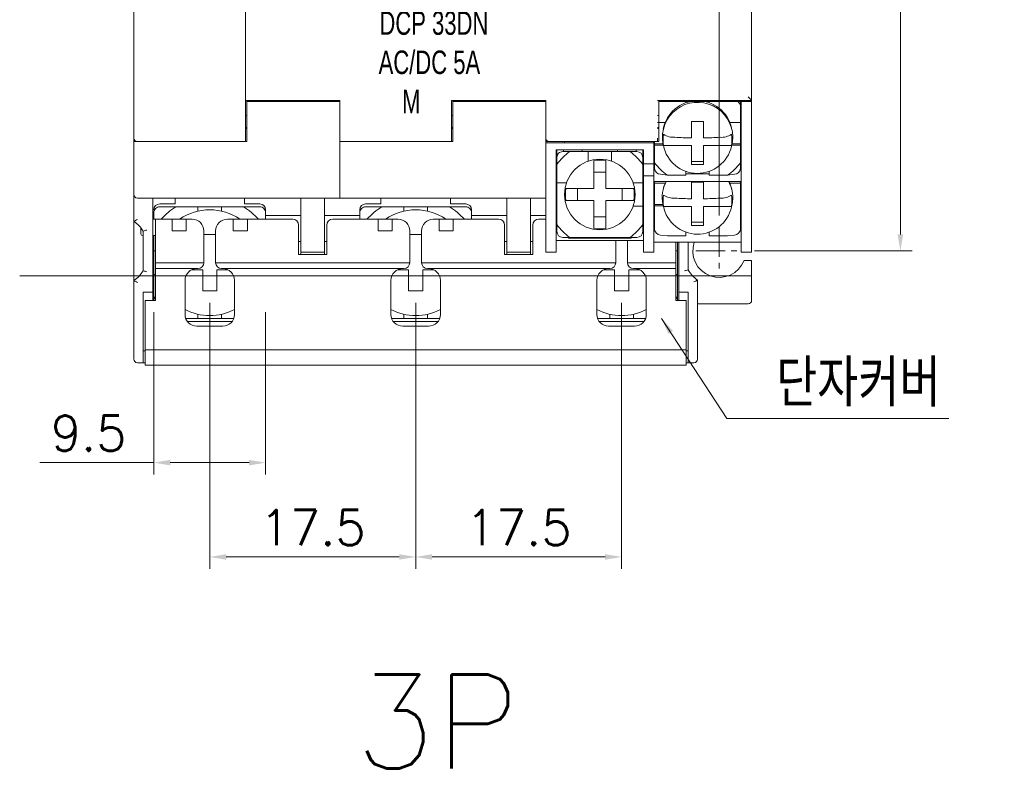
# Model space of a CAD drawing. Extents: x 1168 to 1602, y 137 to 823.
# Tile 7 of 12: x 1517 to 1601, y 383 to 447. Entities that reach past the tile are written whole.
import ezdxf

# ---------------------------------------------------------------- set-up
doc = ezdxf.new("R2010")
doc.units = 0
doc.header["$LTSCALE"] = 2
doc.header["$MEASUREMENT"] = 0
doc.linetypes.add('CENTER', pattern=[2, 1.25, -0.25, 0.25, -0.25])
doc.layers.get('0').update_dxf_attribs({"linetype": 'CONTINUOUS', "lineweight": 13})
doc.layers.add('cen', color=1, linetype='CENTER', lineweight=13)
doc.layers.add('di', color=3, linetype='CONTINUOUS', lineweight=13)
doc.styles.get("Standard").update_dxf_attribs({"font": 'romans.shx', "height": 3, "bigfont": 'hgs.shx'})
doc.dimstyles.get("Standard").update_dxf_attribs({"dimscale": 0, "dimtxt": 3, "dimasz": 1.4, "dimexe": 1, "dimexo": 1, "dimgap": 1, "dimtad": 1, "dimdsep": 46, "dimtxsty": 'Standard', "dimcen": 0, "dimclrd": 3, "dimclre": 3, "dimclrt": 3, "dimadec": 0, "dimazin": 2, "dimtp": 0.1, "dimtm": 0.1, "dimtfac": 0.5, "dimtmove": 0, "dimatfit": 3, "dimfxl": 0, "dimtolj": 1, "dimlwd": -1, "dimlwe": -1, "dimarcsym": 0})

# ---------------------------------------------------------------- blocks, each defined once
blk = doc.blocks.new('*D57')
at = {"layer": 'di', "color": 3}
for p, q in [((1533.351, 480.895), (1592.742, 480.895)), ((1591.742, 428.295), (1591.742, 479.495)), ((1579.351, 426.895), (1592.742, 426.895))]:
    blk.add_line(p, q, dxfattribs=at)
for points in [[(1591.509, 479.495), (1591.975, 479.495), (1591.742, 480.895)], [(1591.509, 428.295), (1591.975, 428.295), (1591.742, 426.895)]]:
    blk.add_solid(points, dxfattribs=at)
at = {"layer": 'di', "color": 3, "insert": (1589.242, 453.895), "char_height": 3, "attachment_point": 5, "rotation": 90}
blk.add_mtext('\\A1;54', dxfattribs=at)
blk = doc.blocks.new('*D72')
at = {"layer": 'di', "color": 3}
for p, q in [((1533.051, 422.495), (1533.051, 399.881)), ((1550.551, 422.495), (1550.551, 399.881)), ((1534.451, 400.881), (1549.151, 400.881))]:
    blk.add_line(p, q, dxfattribs=at)
for points in [[(1534.451, 401.115), (1534.451, 400.648), (1533.051, 400.881)], [(1549.151, 401.115), (1549.151, 400.648), (1550.551, 400.881)]]:
    blk.add_solid(points, dxfattribs=at)
at = {"layer": 'di', "color": 3, "insert": (1541.801, 403.381), "char_height": 3, "attachment_point": 5}
blk.add_mtext('\\A1;17.5', dxfattribs=at)
blk = doc.blocks.new('*D73')
at = {"layer": 'di', "color": 3}
for p, q in [((1550.551, 422.495), (1550.551, 399.881)), ((1568.051, 422.495), (1568.051, 399.881)), ((1551.951, 400.881), (1566.651, 400.881))]:
    blk.add_line(p, q, dxfattribs=at)
for points in [[(1551.951, 401.115), (1551.951, 400.648), (1550.551, 400.881)], [(1566.651, 401.115), (1566.651, 400.648), (1568.051, 400.881)]]:
    blk.add_solid(points, dxfattribs=at)
at = {"layer": 'di', "color": 3, "insert": (1559.301, 403.381), "char_height": 3, "attachment_point": 5}
blk.add_mtext('\\A1;17.5', dxfattribs=at)
blk = doc.blocks.new('*D70')
at = {"layer": 'di', "color": 3}
for p, q in [((1528.301, 421.695), (1528.301, 407.898)), ((1537.801, 421.695), (1537.801, 407.898)), ((1528.301, 408.898), (1518.615, 408.898)), ((1536.401, 408.898), (1529.701, 408.898))]:
    blk.add_line(p, q, dxfattribs=at)
for points in [[(1529.701, 409.131), (1529.701, 408.664), (1528.301, 408.898)], [(1536.401, 409.131), (1536.401, 408.664), (1537.801, 408.898)]]:
    blk.add_solid(points, dxfattribs=at)
at = {"layer": 'di', "color": 3, "insert": (1522.758, 411.398), "char_height": 3, "attachment_point": 5}
blk.add_mtext('\\A1;9.5', dxfattribs=at)
blk = doc.blocks.new('*D77')
at = {"layer": 'di', "color": 3}
for p, q in [((1529.351, 483.895), (1529.351, 500.21)), ((1576.351, 429.895), (1576.351, 500.21)), ((1530.751, 499.21), (1574.951, 499.21))]:
    blk.add_line(p, q, dxfattribs=at)
for points in [[(1530.751, 499.443), (1530.751, 498.977), (1529.351, 499.21)], [(1574.951, 499.443), (1574.951, 498.977), (1576.351, 499.21)]]:
    blk.add_solid(points, dxfattribs=at)
at = {"layer": 'di', "color": 3, "insert": (1552.851, 501.71), "char_height": 3, "attachment_point": 5}
blk.add_mtext('\\A1;47', dxfattribs=at)

msp = doc.modelspace()

# ---------------------------------------------------------------- linework, layer by layer
at = {"color": 7, "linetype": 'Continuous', "lineweight": 15}
for p, q in [((1526.601, 436.495), (1526.601, 448.495)), ((1536.101, 439.993), (1536.101, 448.495)), ((1579.101, 448.495), (1579.101, 439.693)), ((1536.101, 436.495), (1536.101, 448.469)), ((1544.101, 439.693), (1536.101, 439.693)), ((1536.201, 439.693), (1536.201, 439.598)), ((1536.201, 439.598), (1536.201, 436.195)), ((1536.201, 439.598), (1544.101, 439.598)), ((1561.601, 439.693), (1553.601, 439.693)), ((1553.601, 436.495), (1553.601, 439.693)), ((1553.701, 439.693), (1553.701, 439.598)), ((1553.701, 439.598), (1553.701, 436.195)), ((1553.701, 439.598), (1561.301, 439.598)), ((1561.301, 439.598), (1561.601, 439.598)), ((1561.601, 439.598), (1561.601, 439.693)), ((1561.601, 439.598), (1561.601, 432.395)), ((1579.101, 439.693), (1571.101, 439.693)), ((1571.101, 439.643), (1571.146, 439.693)), ((1579.101, 439.693), (1571.101, 439.693)), ((1571.201, 439.693), (1571.201, 439.598)), ((1571.201, 439.598), (1571.201, 436.195)), ((1571.201, 439.598), (1578.801, 439.598)), ((1573.501, 439.693), (1573.501, 439.485)), ((1575.501, 439.488), (1575.501, 439.693)), ((1578.151, 439.693), (1578.151, 439.329)), ((1578.151, 437.828), (1578.151, 439.329)), ((1578.201, 439.588), (1578.201, 439.693)), ((1578.201, 428.793), (1578.201, 439.588)), ((1578.201, 439.588), (1579.101, 439.588)), ((1578.801, 439.598), (1579.101, 439.598)), ((1579.101, 439.598), (1579.101, 439.693)), ((1579.101, 439.588), (1579.101, 439.693)), ((1579.101, 439.598), (1579.101, 432.395)), ((1579.101, 439.598), (1579.101, 432.395)), ((1579.101, 428.793), (1579.101, 439.588)), ((1536.101, 438.395), (1536.201, 438.395)), ((1553.601, 438.395), (1553.701, 438.395)), ((1571.101, 438.395), (1571.201, 438.395)), ((1571.765, 437.828), (1571.101, 437.828)), ((1574.001, 436.499), (1574.001, 437.907)), ((1575.001, 437.907), (1575.001, 436.499)), ((1578.151, 437.828), (1577.24, 437.828)), ((1578.151, 436), (1578.151, 437.828)), ((1536.201, 437.395), (1536.101, 437.395)), ((1536.101, 437.295), (1536.201, 437.295)), ((1553.701, 437.395), (1553.601, 437.395)), ((1553.601, 437.295), (1553.701, 437.295)), ((1571.201, 437.395), (1571.101, 437.395)), ((1571.101, 437.295), (1571.201, 437.295)), ((1526.601, 436.195), (1526.601, 436.495)), ((1526.601, 432.395), (1526.601, 436.195)), ((1526.601, 436.195), (1526.901, 436.195)), ((1526.901, 436.195), (1536.201, 436.195)), ((1536.101, 436.495), (1536.101, 436.195)), ((1544.101, 436.195), (1553.701, 436.195)), ((1553.601, 436.495), (1553.601, 436.195)), ((1561.601, 436.195), (1561.601, 436.495)), ((1561.601, 432.395), (1561.601, 436.195)), ((1561.601, 436.195), (1561.901, 436.195)), ((1561.601, 436.093), (1570.801, 436.093)), ((1561.901, 436.195), (1571.201, 436.195)), ((1571.101, 436.195), (1561.901, 436.195)), ((1563.201, 436.195), (1563.201, 436.093)), ((1570.801, 436.093), (1570.801, 436.195)), ((1570.801, 436.093), (1570.801, 434.793)), ((1570.851, 436.195), (1570.851, 436)), ((1570.851, 436), (1571.567, 436)), ((1570.851, 436), (1570.851, 435.896)), ((1571.101, 436.495), (1571.101, 436.195)), ((1571.101, 436.495), (1571.101, 436.195)), ((1571.559, 436.037), (1571.603, 435.822)), ((1577.399, 435.822), (1577.443, 436.037)), ((1577.436, 436), (1578.151, 436)), ((1578.151, 436), (1578.151, 435.896)), ((1569.901, 435.493), (1562.501, 435.493)), ((1562.501, 435.493), (1562.501, 428.793)), ((1562.551, 435.493), (1562.551, 434.877)), ((1563.051, 435.343), (1563.647, 435.343)), ((1563.101, 435.342), (1563.101, 435.493)), ((1565.201, 435.343), (1563.647, 435.343)), ((1564.701, 435.493), (1564.701, 435.343)), ((1565.201, 435.343), (1565.201, 434.521)), ((1567.201, 435.343), (1565.201, 435.343)), ((1567.201, 434.521), (1567.201, 435.343)), ((1568.755, 435.343), (1567.201, 435.343)), ((1567.701, 435.343), (1567.701, 435.493)), ((1568.755, 435.343), (1569.351, 435.343)), ((1569.301, 435.493), (1569.301, 435.336)), ((1569.851, 434.877), (1569.851, 435.493)), ((1569.901, 435.295), (1569.851, 435.295)), ((1569.901, 434.793), (1569.901, 435.493)), ((1570.851, 435.896), (1570.851, 434.395)), ((1570.851, 435.896), (1571.588, 435.896)), ((1571.603, 435.822), (1571.596, 435.857)), ((1571.613, 435.849), (1574.001, 435.849)), ((1574.001, 435.849), (1574.001, 435.533)), ((1574.001, 434.236), (1574.001, 435.533)), ((1575.001, 435.849), (1575.001, 435.533)), ((1575.001, 435.849), (1577.389, 435.849)), ((1575.001, 435.533), (1575.001, 434.236)), ((1577.414, 435.896), (1578.151, 435.896)), ((1578.151, 434.395), (1578.151, 435.896)), ((1562.501, 434.795), (1562.551, 434.795)), ((1562.501, 434.693), (1562.551, 434.693)), ((1562.551, 434.247), (1562.551, 434.843)), ((1565.701, 433.607), (1565.701, 434.581)), ((1566.701, 434.581), (1566.701, 433.607)), ((1569.851, 434.843), (1569.851, 434.247)), ((1569.851, 434.828), (1569.918, 434.825)), ((1569.851, 434.693), (1569.901, 434.693)), ((1569.901, 434.293), (1569.901, 434.793)), ((1570.801, 434.293), (1569.901, 434.293)), ((1569.901, 434.293), (1569.901, 433.293)), ((1570.801, 434.793), (1570.801, 434.293)), ((1570.851, 434.534), (1570.801, 434.534)), ((1570.801, 433.293), (1570.801, 434.293)), ((1570.851, 433.895), (1570.851, 434.395)), ((1574.001, 434.496), (1575.001, 434.496)), ((1578.201, 434.534), (1578.151, 434.534)), ((1578.151, 434.395), (1578.151, 433.895)), ((1562.551, 434.247), (1562.551, 432.693)), ((1565.701, 432.193), (1565.701, 433.607)), ((1565.701, 433.593), (1566.701, 433.593)), ((1565.701, 432.193), (1565.701, 433.593)), ((1566.701, 433.607), (1566.701, 432.193)), ((1566.701, 433.593), (1566.701, 432.193)), ((1569.851, 432.693), (1569.851, 434.247)), ((1570.878, 433.761), (1570.801, 433.761)), ((1573.501, 433.677), (1573.501, 433.337)), ((1573.501, 433.44), (1575.501, 433.44)), ((1575.501, 433.337), (1575.501, 433.674)), ((1578.201, 433.761), (1578.123, 433.761)), ((1563.373, 432.693), (1562.551, 432.693)), ((1562.551, 432.693), (1562.551, 430.693)), ((1569.851, 432.693), (1569.03, 432.693)), ((1569.851, 430.693), (1569.851, 432.693)), ((1569.901, 433.293), (1570.801, 433.293)), ((1569.901, 432.793), (1569.901, 433.293)), ((1569.901, 428.793), (1569.901, 432.793)), ((1570.801, 433.293), (1570.801, 432.793)), ((1578.201, 432.795), (1570.801, 432.795)), ((1570.801, 432.793), (1570.801, 428.793)), ((1570.851, 432.795), (1570.851, 432.66)), ((1571.765, 432.66), (1570.851, 432.66)), ((1570.851, 432.66), (1570.851, 430.831)), ((1571.947, 433.337), (1571.351, 433.412)), ((1571.947, 433.337), (1573.501, 433.337)), ((1574.001, 431.331), (1574.001, 432.738)), ((1575.001, 432.738), (1575.001, 431.331)), ((1575.501, 433.337), (1577.055, 433.337)), ((1577.651, 433.412), (1577.055, 433.337)), ((1578.151, 432.66), (1577.24, 432.66)), ((1578.151, 432.66), (1578.151, 432.795)), ((1578.151, 430.831), (1578.151, 432.66)), ((1526.601, 432.395), (1526.601, 431.695)), ((1561.601, 432.395), (1561.601, 426.793)), ((1561.601, 426.793), (1561.601, 432.395)), ((1563.313, 432.193), (1564.287, 432.193)), ((1564.287, 432.193), (1565.701, 432.193)), ((1564.301, 432.193), (1565.701, 432.193)), ((1564.301, 431.193), (1564.301, 432.193)), ((1566.701, 432.193), (1568.101, 432.193)), ((1566.701, 432.193), (1568.115, 432.193)), ((1568.101, 432.193), (1568.101, 431.193)), ((1568.115, 432.193), (1569.089, 432.193)), ((1579.101, 431.695), (1579.101, 432.395)), ((1526.601, 429.419), (1526.601, 431.695)), ((1543.801, 431.395), (1526.901, 431.395)), ((1528.201, 431.395), (1528.201, 423.395)), ((1530.101, 431.395), (1530.101, 430.895)), ((1536.001, 431.395), (1536.001, 430.895)), ((1540.801, 431.395), (1540.801, 428.195)), ((1542.801, 431.395), (1542.801, 428.195)), ((1561.301, 431.395), (1544.401, 431.395)), ((1547.601, 431.395), (1547.601, 430.895)), ((1553.501, 431.395), (1553.501, 430.895)), ((1558.301, 431.395), (1558.301, 428.195)), ((1560.301, 431.395), (1560.301, 428.195)), ((1564.287, 431.193), (1563.313, 431.193)), ((1565.701, 431.193), (1564.287, 431.193)), ((1565.701, 431.193), (1564.301, 431.193)), ((1565.701, 429.779), (1565.701, 431.193)), ((1565.701, 429.793), (1565.701, 431.193)), ((1566.701, 431.193), (1566.701, 429.779)), ((1568.101, 431.193), (1566.701, 431.193)), ((1568.115, 431.193), (1566.701, 431.193)), ((1566.701, 431.193), (1566.701, 429.793)), ((1569.089, 431.193), (1568.115, 431.193)), ((1579.101, 427.695), (1579.101, 431.695)), ((1528.301, 429.595), (1528.301, 430.145)), ((1530.101, 430.895), (1528.801, 430.895)), ((1528.801, 430.645), (1530.181, 430.645)), ((1532.051, 430.645), (1530.181, 430.645)), ((1532.051, 430.645), (1532.051, 430.282)), ((1534.051, 430.645), (1532.051, 430.645)), ((1534.051, 430.282), (1534.051, 430.645)), ((1535.922, 430.645), (1534.051, 430.645)), ((1535.922, 430.645), (1537.301, 430.645)), ((1537.301, 430.895), (1536.001, 430.895)), ((1537.801, 430.395), (1537.801, 429.595)), ((1545.801, 429.595), (1545.801, 430.396)), ((1547.601, 430.895), (1546.301, 430.895)), ((1546.301, 430.645), (1547.681, 430.645)), ((1549.551, 430.645), (1547.681, 430.645)), ((1549.551, 430.645), (1549.551, 430.282)), ((1551.551, 430.645), (1549.551, 430.645)), ((1551.551, 430.282), (1551.551, 430.645)), ((1553.422, 430.645), (1551.551, 430.645)), ((1553.422, 430.645), (1554.801, 430.645)), ((1554.801, 430.895), (1553.501, 430.895)), ((1555.301, 430.395), (1555.301, 429.595)), ((1562.551, 430.693), (1562.551, 429.138)), ((1569.03, 430.693), (1569.851, 430.693)), ((1569.851, 429.138), (1569.851, 430.693)), ((1570.851, 430.831), (1571.567, 430.831)), ((1570.851, 430.831), (1570.851, 430.728)), ((1570.851, 430.728), (1570.851, 429.227)), ((1570.851, 430.728), (1571.588, 430.728)), ((1571.559, 430.868), (1571.603, 430.654)), ((1571.603, 430.654), (1571.596, 430.689)), ((1571.613, 430.68), (1574.001, 430.68)), ((1574.001, 430.68), (1574.001, 430.365)), ((1574.001, 429.068), (1574.001, 430.365)), ((1575.001, 430.68), (1575.001, 430.365)), ((1575.001, 430.68), (1577.389, 430.68)), ((1575.001, 430.365), (1575.001, 429.068)), ((1577.399, 430.654), (1577.443, 430.868)), ((1578.151, 430.831), (1578.151, 430.728)), ((1578.151, 429.227), (1578.151, 430.728)), ((1526.601, 429.419), (1526.601, 424.371)), ((1528.451, 429.595), (1528.201, 429.595)), ((1528.451, 425.895), (1528.451, 429.595)), ((1529.851, 429.595), (1528.451, 429.595)), ((1529.851, 429.595), (1531.051, 429.595)), ((1529.851, 429.195), (1529.851, 429.595)), ((1531.051, 429.595), (1531.051, 429.195)), ((1531.551, 429.595), (1531.051, 429.595)), ((1535.051, 429.595), (1534.551, 429.595)), ((1535.051, 429.595), (1536.251, 429.595)), ((1535.051, 429.195), (1535.051, 429.595)), ((1536.251, 429.595), (1536.251, 429.195)), ((1537.651, 429.595), (1536.251, 429.595)), ((1540.101, 429.595), (1536.251, 429.595)), ((1537.901, 429.595), (1537.651, 429.595)), ((1537.801, 429.895), (1540.801, 429.895)), ((1542.801, 429.895), (1545.801, 429.895)), ((1545.951, 429.595), (1543.501, 429.595)), ((1545.951, 429.595), (1545.701, 429.595)), ((1547.351, 429.595), (1545.951, 429.595)), ((1547.351, 429.595), (1548.551, 429.595)), ((1547.351, 429.195), (1547.351, 429.595)), ((1548.551, 429.595), (1548.551, 429.195)), ((1549.051, 429.595), (1548.551, 429.595)), ((1552.551, 429.595), (1552.051, 429.595)), ((1552.551, 429.595), (1553.751, 429.595)), ((1552.551, 429.195), (1552.551, 429.595)), ((1553.751, 429.595), (1553.751, 429.195)), ((1555.151, 429.595), (1553.751, 429.595)), ((1557.601, 429.595), (1553.751, 429.595)), ((1555.401, 429.595), (1555.151, 429.595)), ((1555.301, 429.895), (1558.301, 429.895)), ((1560.301, 429.895), (1561.601, 429.895)), ((1561.601, 429.595), (1561.001, 429.595)), ((1561.601, 429.595), (1561.001, 429.595)), ((1566.701, 429.793), (1565.701, 429.793)), ((1565.701, 428.805), (1565.701, 429.779)), ((1566.701, 429.779), (1566.701, 428.805)), ((1570.851, 429.365), (1570.801, 429.365)), ((1574.001, 429.328), (1575.001, 429.328)), ((1578.201, 429.365), (1578.151, 429.365)), ((1527.201, 428.345), (1527.201, 428.857)), ((1527.401, 425.207), (1527.401, 428.583)), ((1529.851, 429.195), (1529.851, 428.995)), ((1529.851, 428.595), (1529.851, 428.995)), ((1531.051, 428.595), (1529.851, 428.595)), ((1531.051, 428.995), (1531.051, 429.195)), ((1531.051, 428.995), (1531.051, 428.595)), ((1532.551, 428.595), (1532.551, 425.895)), ((1533.551, 425.895), (1533.551, 428.595)), ((1535.051, 429.195), (1535.051, 428.995)), ((1535.051, 428.595), (1535.051, 428.995)), ((1536.251, 428.595), (1535.051, 428.595)), ((1536.251, 428.995), (1536.251, 429.195)), ((1536.251, 428.995), (1536.251, 428.595)), ((1540.601, 429.095), (1540.601, 426.595)), ((1543.001, 429.095), (1543.001, 426.595)), ((1547.351, 429.195), (1547.351, 428.995)), ((1547.351, 428.595), (1547.351, 428.995)), ((1548.551, 428.595), (1547.351, 428.595)), ((1548.551, 428.995), (1548.551, 429.195)), ((1548.551, 428.995), (1548.551, 428.595)), ((1550.051, 428.595), (1550.051, 425.895)), ((1551.051, 425.895), (1551.051, 428.595)), ((1552.551, 429.195), (1552.551, 428.995)), ((1552.551, 428.595), (1552.551, 428.995)), ((1553.751, 428.595), (1552.551, 428.595)), ((1553.751, 428.995), (1553.751, 429.195)), ((1553.751, 428.995), (1553.751, 428.595)), ((1558.101, 429.095), (1558.101, 426.595)), ((1560.501, 429.095), (1560.501, 426.595)), ((1562.501, 428.793), (1562.501, 426.793)), ((1562.551, 428.543), (1562.551, 429.138)), ((1569.851, 429.138), (1569.851, 428.543)), ((1569.901, 426.793), (1569.901, 428.793)), ((1570.801, 428.793), (1570.801, 426.793)), ((1570.801, 428.593), (1570.878, 428.593)), ((1570.851, 428.727), (1570.851, 429.227)), ((1573.501, 428.509), (1573.501, 428.168)), ((1575.501, 428.168), (1575.501, 428.506)), ((1578.123, 428.593), (1578.201, 428.593)), ((1578.151, 429.227), (1578.151, 428.727)), ((1578.201, 426.793), (1578.201, 428.793)), ((1579.101, 428.793), (1579.101, 426.793)), ((1527.351, 428.195), (1527.401, 428.195)), ((1528.201, 428.195), (1528.451, 428.195)), ((1528.301, 428.195), (1528.301, 426.895)), ((1532.551, 428.295), (1533.551, 428.295)), ((1540.801, 427.695), (1540.601, 427.695)), ((1540.801, 426.795), (1540.801, 428.195)), ((1542.801, 428.195), (1542.801, 426.795)), ((1543.001, 427.695), (1542.801, 427.695)), ((1550.051, 428.295), (1551.051, 428.295)), ((1558.301, 427.695), (1558.101, 427.695)), ((1558.301, 426.795), (1558.301, 428.195)), ((1560.301, 428.195), (1560.301, 426.795)), ((1560.501, 427.695), (1560.301, 427.695)), ((1569.901, 427.793), (1562.501, 427.793)), ((1563.647, 428.043), (1563.051, 428.043)), ((1563.501, 428.043), (1563.551, 427.993)), ((1563.551, 427.993), (1568.851, 427.993)), ((1563.647, 428.043), (1565.201, 428.043)), ((1565.201, 428.043), (1567.201, 428.043)), ((1567.201, 428.043), (1568.755, 428.043)), ((1567.551, 427.793), (1567.551, 425.895)), ((1568.551, 425.895), (1568.551, 427.793)), ((1569.351, 428.043), (1568.755, 428.043)), ((1568.851, 427.993), (1568.901, 428.043)), ((1570.801, 427.627), (1578.201, 427.627)), ((1571.947, 428.168), (1571.351, 428.244)), ((1571.947, 428.168), (1573.501, 428.168)), ((1572.651, 427.627), (1572.651, 425.895)), ((1572.801, 426.895), (1572.801, 427.627)), ((1572.801, 426.895), (1572.801, 427.627)), ((1572.801, 426.895), (1572.801, 427.627)), ((1572.901, 423.395), (1572.901, 427.627)), ((1573.701, 427.627), (1573.701, 425.286)), ((1575.501, 428.168), (1577.055, 428.168)), ((1577.651, 428.244), (1577.055, 428.168)), ((1528.451, 426.895), (1528.301, 426.895)), ((1528.301, 426.895), (1528.301, 424.895)), ((1542.801, 426.795), (1540.801, 426.795)), ((1540.801, 426.595), (1540.801, 426.795)), ((1542.801, 426.595), (1542.801, 426.795)), ((1560.301, 426.795), (1558.301, 426.795)), ((1558.301, 426.595), (1558.301, 426.795)), ((1560.301, 426.595), (1560.301, 426.795)), ((1562.501, 426.793), (1561.601, 426.793)), ((1570.801, 426.793), (1569.901, 426.793)), ((1572.801, 426.895), (1572.651, 426.895)), ((1572.801, 426.895), (1572.651, 426.895)), ((1572.801, 426.895), (1572.651, 426.895)), ((1572.801, 424.895), (1572.801, 426.895)), ((1579.101, 426.793), (1578.201, 426.793)), ((1528.451, 425.895), (1532.551, 425.895)), ((1528.451, 425.895), (1528.451, 425.395)), ((1533.551, 425.895), (1537.651, 425.895)), ((1533.551, 425.895), (1550.051, 425.895)), ((1543.001, 426.595), (1540.601, 426.595)), ((1545.951, 425.895), (1550.051, 425.895)), ((1551.051, 425.895), (1555.151, 425.895)), ((1551.051, 425.895), (1567.551, 425.895)), ((1560.501, 426.595), (1558.101, 426.595)), ((1563.451, 425.895), (1567.551, 425.895)), ((1568.551, 425.895), (1572.651, 425.895)), ((1572.651, 425.395), (1572.651, 425.895)), ((1578.454, 426.095), (1579.101, 426.095)), ((1579.101, 422.695), (1579.101, 426.095)), ((1528.451, 425.395), (1531.951, 425.395)), ((1528.451, 425.395), (1528.451, 422.695)), ((1532.451, 425.295), (1531.515, 425.295)), ((1531.951, 425.395), (1532.051, 425.395)), ((1532.451, 423.495), (1532.451, 425.295)), ((1534.587, 425.295), (1533.651, 425.295)), ((1533.651, 425.295), (1533.651, 423.495)), ((1534.051, 425.395), (1534.151, 425.395)), ((1534.151, 425.395), (1537.651, 425.395)), ((1534.151, 425.395), (1549.451, 425.395)), ((1545.951, 425.395), (1549.451, 425.395)), ((1549.951, 425.295), (1549.015, 425.295)), ((1549.451, 425.395), (1549.551, 425.395)), ((1549.951, 423.495), (1549.951, 425.295)), ((1552.087, 425.295), (1551.151, 425.295)), ((1551.151, 425.295), (1551.151, 423.495)), ((1551.551, 425.395), (1551.651, 425.395)), ((1551.651, 425.395), (1555.151, 425.395)), ((1551.651, 425.395), (1566.951, 425.395)), ((1563.451, 425.395), (1566.951, 425.395)), ((1567.451, 425.295), (1566.515, 425.295)), ((1566.951, 425.395), (1567.051, 425.395)), ((1567.451, 423.495), (1567.451, 425.295)), ((1569.587, 425.295), (1568.651, 425.295)), ((1568.651, 425.295), (1568.651, 423.495)), ((1569.051, 425.395), (1569.151, 425.395)), ((1569.151, 425.395), (1572.651, 425.395)), ((1572.651, 422.695), (1572.651, 425.395)), ((1579.101, 424.793), (1516.901, 424.793)), ((1526.601, 418.395), (1526.601, 424.371)), ((1528.301, 424.895), (1528.301, 423.024)), ((1528.301, 424.895), (1528.451, 424.895)), ((1530.951, 421.495), (1530.951, 424.395)), ((1535.151, 424.395), (1535.151, 421.495)), ((1548.451, 421.495), (1548.451, 424.395)), ((1552.651, 424.395), (1552.651, 421.495)), ((1565.951, 421.495), (1565.951, 424.395)), ((1570.151, 424.395), (1570.151, 421.495)), ((1572.651, 424.895), (1572.801, 424.895)), ((1572.801, 423.024), (1572.801, 424.895)), ((1574.501, 424.407), (1574.501, 418.395)), ((1527.401, 423.395), (1527.401, 418.395)), ((1527.401, 423.395), (1528.201, 423.395)), ((1528.201, 422.695), (1528.201, 423.395)), ((1533.651, 423.495), (1532.451, 423.495)), ((1551.151, 423.495), (1549.951, 423.495)), ((1568.651, 423.495), (1567.451, 423.495)), ((1573.701, 423.395), (1572.901, 423.395)), ((1572.901, 423.395), (1572.901, 422.695)), ((1573.701, 418.395), (1573.701, 423.395)), ((1527.551, 418.495), (1527.551, 422.695)), ((1527.551, 422.695), (1528.451, 422.695)), ((1528.201, 422.895), (1528.301, 422.895)), ((1528.451, 422.79), (1528.301, 423.024)), ((1528.301, 422.939), (1528.301, 423.024)), ((1528.301, 422.895), (1528.301, 422.695)), ((1572.801, 423.024), (1572.651, 422.79)), ((1572.651, 422.695), (1573.551, 422.695)), ((1572.801, 423.024), (1572.801, 422.695)), ((1573.551, 418.495), (1573.551, 422.695)), ((1574.501, 422.395), (1578.801, 422.395)), ((1531.014, 421.145), (1532.051, 421.145)), ((1531.151, 420.895), (1534.951, 420.895)), ((1532.051, 421.507), (1532.051, 421.145)), ((1532.051, 421.145), (1534.051, 421.145)), ((1534.051, 421.145), (1534.051, 421.507)), ((1534.051, 421.145), (1535.088, 421.145)), ((1548.514, 421.145), (1549.551, 421.145)), ((1548.651, 420.895), (1552.451, 420.895)), ((1549.551, 421.507), (1549.551, 421.145)), ((1549.551, 421.145), (1551.551, 421.145)), ((1551.551, 421.145), (1551.551, 421.507)), ((1551.551, 421.145), (1552.588, 421.145)), ((1566.014, 421.145), (1567.051, 421.145)), ((1566.151, 420.895), (1569.951, 420.895)), ((1567.051, 421.507), (1567.051, 421.145)), ((1567.051, 421.145), (1569.051, 421.145)), ((1569.051, 421.145), (1569.051, 421.507)), ((1569.051, 421.145), (1570.088, 421.145)), ((1534.151, 420.495), (1531.951, 420.495)), ((1551.651, 420.495), (1549.451, 420.495)), ((1569.151, 420.495), (1566.951, 420.495)), ((1526.601, 417.695), (1526.601, 418.395)), ((1527.401, 418.395), (1527.551, 418.395)), ((1527.401, 418.395), (1527.401, 417.395)), ((1527.551, 418.495), (1538.551, 418.495)), ((1527.551, 417.195), (1527.551, 418.495)), ((1527.551, 418.495), (1556.051, 418.495)), ((1545.051, 418.495), (1556.051, 418.495)), ((1545.051, 418.495), (1573.551, 418.495)), ((1562.551, 418.495), (1573.551, 418.495)), ((1573.551, 417.195), (1573.551, 418.495)), ((1573.701, 418.395), (1573.551, 418.395)), ((1573.701, 417.395), (1573.701, 418.395)), ((1574.501, 418.395), (1574.501, 417.695)), ((1527.401, 417.395), (1526.901, 417.395)), ((1527.401, 417.395), (1527.551, 417.395)), ((1527.551, 417.195), (1538.551, 417.195)), ((1527.551, 417.195), (1556.051, 417.195)), ((1545.051, 417.195), (1556.051, 417.195)), ((1545.051, 417.195), (1573.551, 417.195)), ((1562.551, 417.195), (1573.551, 417.195)), ((1573.701, 417.395), (1573.551, 417.395)), ((1574.201, 417.395), (1573.701, 417.395))]:
    msp.add_line(p, q, dxfattribs=at)
for p, q in [((1544.101, 431.395), (1544.101, 439.693)), ((1561.601, 431.395), (1561.601, 439.693)), ((1544.401, 431.395), (1543.801, 431.395)), ((1561.601, 431.395), (1561.301, 431.395))]:
    msp.add_line(p, q)
at = {"color": 7, "linetype": 'Continuous', "lineweight": 15, "flags": 128}
for points in [[(1578.801, 439.993), (1578.86, 439.934), (1578.916, 439.878), (1578.968, 439.826), (1579.013, 439.781), (1579.051, 439.743), (1579.078, 439.716), (1579.095, 439.698), (1579.101, 439.693)], [(1578.801, 439.993), (1578.86, 439.934), (1578.916, 439.878), (1578.968, 439.826), (1579.013, 439.781), (1579.051, 439.743), (1579.078, 439.716), (1579.095, 439.698), (1579.101, 439.693)], [(1577.501, 436.603), (1577.466, 436.161), (1577.443, 436.037)], [(1577.501, 431.435), (1577.466, 430.993), (1577.443, 430.868)]]:
    msp.add_lwpolyline(points, dxfattribs=at)
at = {"color": 7, "linetype": 'Continuous', "lineweight": 15}
msp.add_circle((1566.201, 431.693), 3, dxfattribs=at)
for centre, radius, start, end in [((1574.509, 436.537), 2.992, 1.26445, 189.6327), ((1574.503, 436.703), 2.962, 12.11688, 169.49903), ((1574.645, 436.789), 4.33, 35.93035, 42.12127), ((1574.501, 467.895), 29.992, 269.04477, 270.95523), ((1574.307, 436.332), 2.736, 169.8335, 190.1665), ((1572.507, 438.212), 1.659, 237.41093, 272.78036), ((1576.526, 438.097), 1.545, 265.87354, 303.93516), ((1574.696, 436.332), 2.736, 349.83354, 10.16646), ((1526.901, 436.495), 0.3, 180, 270), ((1561.901, 436.495), 0.3, 180, 270), ((1574.477, 466.285), 29.79, 266.36316, 269.085), ((1574.525, 466.285), 29.79, 270.915, 273.63684), ((1566.201, 431.693), 4.455, 124.9848, 145.0152), ((1563.051, 434.843), 0.5, 89.99991, 180.00025), ((1566.201, 431.693), 4.455, 34.9848, 55.0152), ((1569.351, 434.843), 0.5, 0.00016, 89.99972), ((1574.502, 436.448), 2.959, 191.47864, 347.24197), ((1566.201, 431.693), 2.931, 80.17732, 99.82268), ((1574.397, 436.97), 4.382, 215.9837, 236.00221), ((1574.605, 436.97), 4.382, 303.99779, 324.01632), ((1571.397, 433.96), 0.549, 186.74107, 265.24482), ((1574.501, 464.22), 29.988, 269.04463, 270.95537), ((1577.619, 433.946), 0.534, 273.42548, 354.58868), ((1574.315, 431.435), 2.814, 151.08802, 191.61765), ((1573.537, 431.838), 1.96, 150.76531, 173.0719), ((1574.501, 462.726), 29.992, 269.04477, 270.95523), ((1574.678, 431.432), 2.823, 0.06386, 28.87542), ((1575.631, 431.892), 1.788, 8.48568, 30.32486), ((1566.201, 431.693), 2.931, 170.17732, 189.82268), ((1566.201, 431.693), 2.931, 350.17732, 9.82268), ((1526.901, 431.695), 0.3, 180, 270), ((1574.307, 431.163), 2.736, 169.8335, 190.1665), ((1572.507, 433.044), 1.659, 237.41093, 272.78036), ((1574.477, 461.117), 29.79, 266.36316, 269.085), ((1574.525, 461.117), 29.79, 270.915, 273.63684), ((1576.526, 432.928), 1.545, 265.87373, 303.93498), ((1574.696, 431.163), 2.736, 349.83354, 10.16646), ((1528.801, 430.395), 0.5, 90, 180), ((1528.801, 430.145), 0.5, 89.99972, 180.00018), ((1533.051, 425.895), 5.55, 121.14558, 138.18969), ((1533.051, 425.895), 4.5, 55.30787, 124.69213), ((1533.051, 425.895), 5.55, 41.81031, 58.85442), ((1537.301, 430.395), 0.5, 0, 90), ((1537.301, 430.145), 0.5, 359.99998, 90.00013), ((1546.301, 430.395), 0.5, 90, 180), ((1546.301, 430.145), 0.5, 89.99972, 180.00018), ((1550.551, 425.895), 5.55, 121.14558, 138.18969), ((1550.551, 425.895), 4.5, 55.30787, 124.69213), ((1550.551, 425.895), 5.55, 41.81031, 58.85442), ((1554.801, 430.395), 0.5, 0, 90), ((1554.801, 430.145), 0.5, 359.99998, 90.00013), ((1574.502, 431.28), 2.959, 191.47864, 347.24197), ((1533.213, 416.576), 14.445, 115.90923, 117.2398), ((1524.801, 426.895), 3.1, 32.99589, 54.50407), ((1531.551, 428.595), 1, 0, 90), ((1534.551, 428.595), 1, 90, 180), ((1540.101, 429.095), 0.5, 0, 90), ((1543.501, 429.095), 0.5, 90, 180), ((1549.051, 428.595), 1, 0, 90), ((1552.051, 428.595), 1, 90, 180), ((1557.601, 429.095), 0.5, 0, 90), ((1561.001, 429.095), 0.5, 90, 180), ((1534.175, 405.689), 23.875, 105.7322, 106.48158), ((1566.201, 431.693), 4.455, 214.9848, 235.0152), ((1563.051, 428.543), 0.5, 180.0001, 269.99974), ((1566.201, 431.693), 2.931, 260.17732, 279.82268), ((1566.201, 431.693), 4.455, 304.9848, 325.0152), ((1569.351, 428.543), 0.5, 270.00021, 359.9999), ((1571.397, 428.791), 0.549, 186.74107, 265.24482), ((1574.501, 459.051), 29.988, 269.04463, 270.95537), ((1577.619, 428.777), 0.534, 273.4256, 354.58856), ((1527.351, 428.345), 0.15, 180, 270), ((1576.351, 426.895), 2.25, 161.01513, 339.1725), ((1532.051, 425.895), 0.5, 270, 0), ((1534.051, 425.895), 0.5, 180, 270), ((1549.551, 425.895), 0.5, 270, 0), ((1551.551, 425.895), 0.5, 180, 270), ((1567.051, 425.895), 0.5, 270, 0), ((1569.051, 425.895), 0.5, 180, 270), ((1524.801, 426.895), 3.1, 305.49593, 327.00411), ((1533.998, 447.489), 23.239, 253.50816, 254.27805), ((1531.951, 424.395), 1, 90, 180), ((1534.151, 424.395), 1, 0, 90), ((1549.451, 424.395), 1, 90, 180), ((1551.651, 424.395), 1, 0, 90), ((1566.951, 424.395), 1, 90, 180), ((1569.151, 424.395), 1, 0, 90), ((1567.05, 449.075), 24.701, 284.89917, 285.62048), ((1576.351, 426.895), 3.1, 211.25808, 233.36079), ((1533.236, 437.261), 14.497, 242.76261, 244.08837), ((1567.887, 437.577), 14.737, 295.37034, 296.66826), ((1578.801, 422.695), 0.3, 270, 0), ((1533.051, 425.895), 4.5, 242.18186, 297.81814), ((1550.551, 425.895), 4.5, 242.18186, 297.81814), ((1568.051, 425.895), 4.5, 242.18186, 297.81814), ((1531.951, 421.495), 1, 180, 270), ((1534.151, 421.495), 1, 270, 0), ((1549.451, 421.495), 1, 180, 270), ((1551.651, 421.495), 1, 270, 0), ((1566.951, 421.495), 1, 180, 270), ((1569.151, 421.495), 1, 270, 0), ((1526.901, 417.695), 0.3, 180, 270), ((1574.201, 417.695), 0.3, 270, 0)]:
    msp.add_arc(centre, radius, start, end, dxfattribs=at)
at = {"layer": 'cen'}
for p, q in [((1576.351, 428.895), (1576.351, 424.895)), ((1574.351, 426.895), (1578.351, 426.895))]:
    msp.add_line(p, q, dxfattribs=at)

# ---------------------------------------------------------------- texts
at = {"layer": 'di', "attachment_point": 1}
for s, width, insert, char_height in [('{\\f휴먼고딕|b0|i0|c129|p2;\\W2.39592; \\W0.6;Circuit \\P{\\W1.622238; }Protector\\W0.7;\\P{\\W1.003817; }DCP 33DN\\P{\\W0.911712; }AC/DC 5A\\P{\\W3.601185; }M}', 14.09953, (1546.723, 453.935), 2), ('3P', 7.90589, (1545.366, 390.885), 8)]:
    msp.add_mtext_dynamic_manual_height_columns(s, width=width, gutter_width=10, heights=[0], dxfattribs=dict(at, insert=insert, char_height=char_height))
at = {"layer": 'di', "insert": (1581.178, 413.662), "char_height": 4, "attachment_point": 7}
msp.add_mtext('\\A1;단자커버', dxfattribs=at)

# ---------------------------------------------------------------- dimensions: what is measured, and where the dimension line sits
at = {"layer": 'di'}
for base, p1, p2, picture, middle in [((1576.351, 499.21), (1529.351, 482.895), (1576.351, 428.895), '*D77', (1552.851, 501.71)), ((1550.551, 400.881), (1533.051, 423.495), (1550.551, 423.495), '*D72', (1541.801, 403.381)), ((1568.051, 400.881), (1550.551, 423.495), (1568.051, 423.495), '*D73', (1559.301, 403.381))]:
    dim = msp.add_linear_dim(base=base, p1=p1, p2=p2, dimstyle='Standard', override={"dimscale": 1, "dimtxt": 3}, dxfattribs=at)
    dim.commit()
    dim.dimension.update_dxf_attribs({"geometry": picture, "text_midpoint": middle})
dim = msp.add_linear_dim(base=(1591.742, 480.895), p1=(1578.351, 426.895), p2=(1532.351, 480.895), angle=90, dimstyle='Standard', override={"dimscale": 1, "dimtxt": 3}, dxfattribs=at)
dim.commit()
dim.dimension.update_dxf_attribs({"geometry": '*D57', "text_midpoint": (1589.242, 453.895)})
dim = msp.add_linear_dim(base=(1537.801, 408.898), p1=(1528.301, 422.695), p2=(1537.801, 422.695), dimstyle='Standard', override={"dimscale": 1, "dimtxt": 3}, dxfattribs=at)
dim.commit()
dim.dimension.update_dxf_attribs({"geometry": '*D70', "text_midpoint": (1522.758, 408.898), "dimtype": 160})

# ---------------------------------------------------------------- leaders
at = {"layer": 'di', "annotation_type": 0, "has_hookline": 1, "hookline_direction": 0, "text_width": 14.693}
msp.add_leader([(1571.454, 421.145), (1577.007, 412.662), (1580.178, 412.662)], dimstyle='Standard', override={"dimscale": 1, "dimtxt": 3}, dxfattribs=at)

doc.saveas('drawing.dxf')
